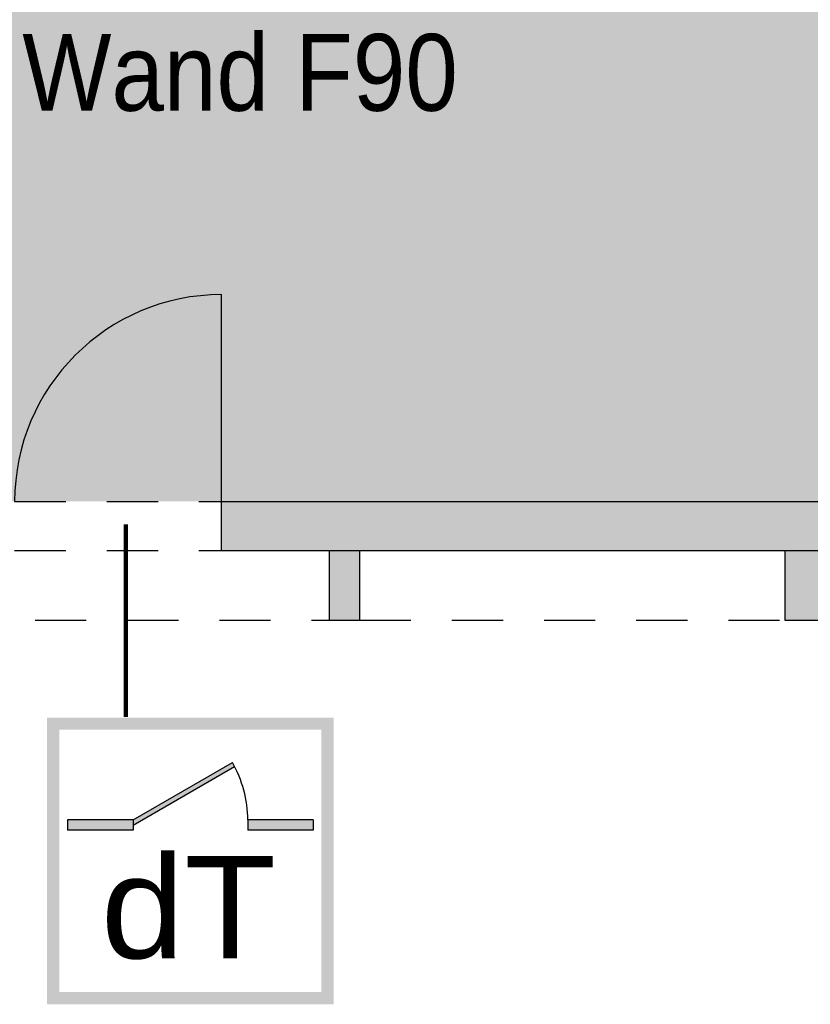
# Model space of a CAD drawing. Header units: metres. Extents: x -5 to 193, y -17 to 20.
# Tile 9 of 22: x 142.74 to 146.6, y 0.4 to 5.21. Entities that reach past the tile are written whole.
import ezdxf

# ---------------------------------------------------------------- set-up
doc = ezdxf.new("R2010")
doc.units = ezdxf.units.M
doc.linetypes.add('AUSGEZOGEN', pattern=[0])
doc.linetypes.add('LINIE_2', pattern=[0.45, 0.25, -0.2])
for name, color, linetype, lineweight in [('XR$1$003WN111_ALLGEMEIN', 7, 'Continuous', 13), ('XR$1$004FE2DD_ZWEIDIMENSIONAL', 4, 'Continuous', 13), ('XR$1$005BMENT_ENTWURF', 8, 'Continuous', 13), ('XR$2$004TT2DD_ZWEIDIMENSIONAL', 4, 'Continuous', 13)]:
    doc.layers.add(name, color=color, linetype=linetype, lineweight=lineweight)
doc.styles.add('ARIAL', font='ARIAL.TTF')

msp = doc.modelspace()

# ---------------------------------------------------------------- hatches: boundary and pattern name
at = {"linetype": 'AUSGEZOGEN', "lineweight": 25, "true_color": 0xc4ffc4}
h = msp.add_hatch(color=254, dxfattribs=at)
h.paths.add_polyline_path([(151.7389, 2.8531), (151.7389, 5.6531), (151.2889, 5.6531), (148.1839, 5.2481), (140.4489, 5.2481), (140.4489, 7.8531), (136.7539, 7.8531), (136.8039, 2.8531)])
h.paths.add_polyline_path([(149.0373, 3.8489), (149.0373, 5.2489), (150.4373, 5.2489), (150.4373, 3.8489)], flags=16)
h.paths.add_polyline_path([(140.8841, 4.4506), (142.2841, 4.4506), (142.2841, 3.0506), (140.8841, 3.0506)], flags=16)
h.paths.add_polyline_path([(138.7026, 5.0213), (137.3026, 5.0213), (137.3026, 6.4213), (138.7026, 6.4213)], flags=16)
at = {"linetype": 'AUSGEZOGEN', "lineweight": 140}
for points in [[(143.7289, 2.8531), (143.7289, 2.6131), (151.4889, 2.6131), (151.4889, 1.9414), (151.6839, 1.9414), (151.6839, 2.8531)], [(144.2539, 2.6131), (144.2539, 2.2731), (144.4039, 2.2731), (144.4039, 2.6131)], [(146.4789, 2.2731), (146.8989, 2.2731), (146.8989, 2.6131), (146.4789, 2.6131)], [(143.297, 1.2985), (143.297, 1.2733), (143.7929, 1.5596), (143.782, 1.5785)], [(143.297, 1.2485), (143.297, 1.2985), (142.977, 1.2985), (142.977, 1.2485)], [(144.177, 1.2485), (144.177, 1.2985), (143.857, 1.2985), (143.857, 1.2485)]]:
    msp.add_hatch(color=0, dxfattribs=at).paths.add_polyline_path(points)
h = msp.add_hatch(color=0, dxfattribs=at)
h.paths.add_polyline_path([(144.277, 1.7985), (142.877, 1.7985), (142.877, 0.3985), (144.277, 0.3985)])
h.paths.add_polyline_path([(142.937, 1.7385), (144.217, 1.7385), (144.217, 0.4585), (142.937, 0.4585)], flags=16)

# ---------------------------------------------------------------- linework, layer by layer
at = {"color": 1, "linetype": 'AUSGEZOGEN', "lineweight": 140}
msp.add_line((143.2613, 1.8022), (143.2613, 2.7404), dxfattribs=at)
at = {"color": 1, "linetype": 'AUSGEZOGEN', "lineweight": 25}
for p, q in [((143.297, 1.2985), (143.782, 1.5785)), ((143.297, 1.2733), (143.7929, 1.5596)), ((143.297, 1.2985), (142.977, 1.2985)), ((142.977, 1.2985), (142.977, 1.2485)), ((143.297, 1.2985), (143.297, 1.2485)), ((144.177, 1.2985), (143.857, 1.2985)), ((143.857, 1.2985), (143.857, 1.2485)), ((144.177, 1.2985), (144.177, 1.2485)), ((143.297, 1.2485), (142.977, 1.2485)), ((144.177, 1.2485), (143.857, 1.2485))]:
    msp.add_line(p, q, dxfattribs=at)
msp.add_arc((143.297, 1.2985), 0.56, 0, 30, dxfattribs=at)
at = {"layer": 'XR$1$003WN111_ALLGEMEIN', "color": 2, "linetype": 'AUSGEZOGEN', "lineweight": 25}
for p, q in [((143.7289, 2.8531), (153.4189, 2.8531)), ((143.7289, 2.6131), (143.7289, 2.8531)), ((143.7289, 2.6131), (151.4889, 2.6131)), ((144.2539, 2.6131), (144.2539, 2.2731)), ((144.4039, 2.2731), (144.4039, 2.6131)), ((146.4789, 2.6131), (146.4789, 2.2731)), ((144.2539, 2.2731), (144.4039, 2.2731)), ((146.4789, 2.2731), (146.8989, 2.2731))]:
    msp.add_line(p, q, dxfattribs=at)
at = {"layer": 'XR$1$004FE2DD_ZWEIDIMENSIONAL', "color": 1, "linetype": 'AUSGEZOGEN', "lineweight": 25}
msp.add_line((143.7289, 2.8531), (143.7289, 3.8631), dxfattribs=at)
msp.add_arc((143.7289, 2.8531), 1.01, 90, 180, dxfattribs=at)
at = {"layer": 'XR$1$005BMENT_ENTWURF', "color": 254, "linetype": 'LINIE_2', "lineweight": 25, "true_color": 0xf0f0b4}
for p, q in [((142.7189, 2.8531), (143.7289, 2.8531)), ((142.7189, 2.6131), (143.7289, 2.6131)), ((141.9189, 2.2731), (144.2539, 2.2731)), ((144.4039, 2.2731), (146.4789, 2.2731))]:
    msp.add_line(p, q, dxfattribs=at)

# ---------------------------------------------------------------- texts
at = {"color": 0, "linetype": 'AUSGEZOGEN', "lineweight": 25, "insert": (143.1395, 0.6159), "char_height": 0.5, "width": 1.079429, "attachment_point": 7, "style": 'ARIAL'}
msp.add_mtext('\\W1.05;dT', dxfattribs=at)
at = {"layer": 'XR$2$004TT2DD_ZWEIDIMENSIONAL', "color": 0, "linetype": 'AUSGEZOGEN', "lineweight": 140, "insert": (142.7565, 4.7551), "char_height": 0.375, "width": 2.267022, "attachment_point": 7, "style": 'ARIAL'}
msp.add_mtext('\\W0.88;Wand\\~F90', dxfattribs=at)

doc.saveas('drawing.dxf')
